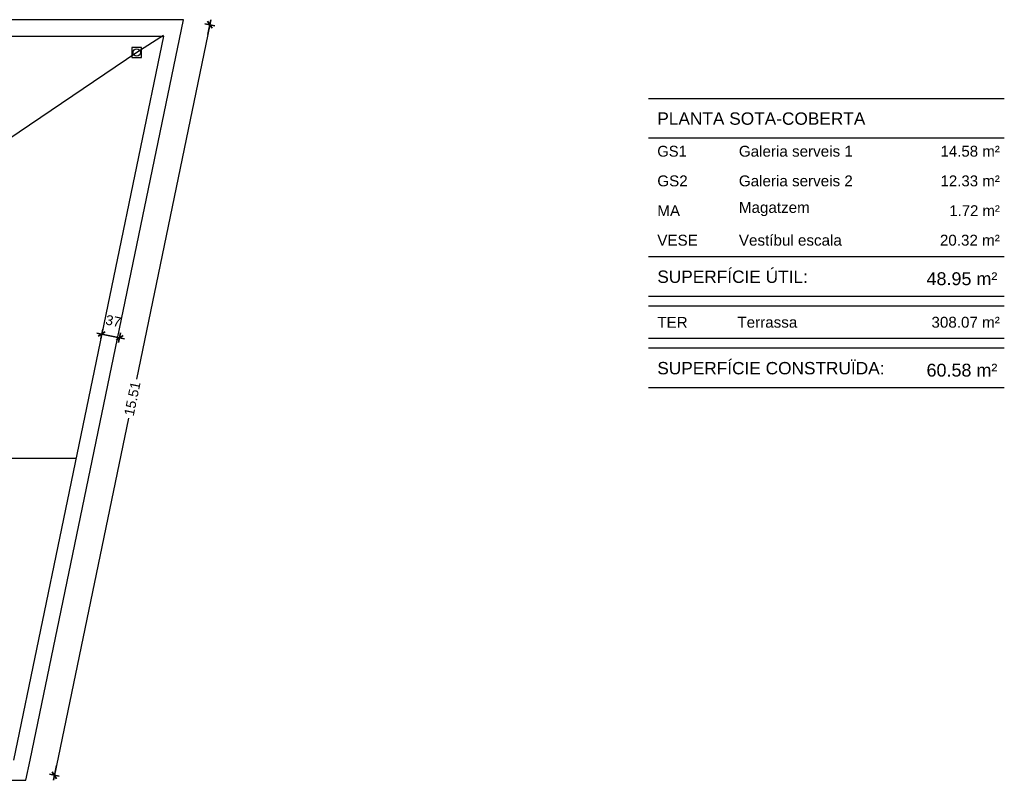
# Model space of a CAD drawing. Header units: metres. Extents: x -1 to 444, y -6 to 29.
# Tile 8 of 8: x 424 to 444, y 13 to 28. Entities that reach past the tile are written whole.
import ezdxf

# ---------------------------------------------------------------- set-up
doc = ezdxf.new("R2010")
doc.units = ezdxf.units.M
doc.header["$PDMODE"] = 65
doc.linetypes.add('CONTINUA', pattern=[0])
for name, color, linetype, lineweight in [('3D PSC MURS', 7, 'CONTINUA', 25), ('PSC COTES', 7, 'CONTINUA', 25), ('PSC ESCALA 2D', 7, 'CONTINUA', 25), ('PSC RESUM LOCALS', 7, 'CONTINUA', 25)]:
    doc.layers.add(name, color=color, linetype=linetype, lineweight=lineweight)
doc.styles.add('ARIAL', font='arial.ttf')
doc.dimstyles.new('DIMSTYLE_2', dxfattribs={"dimtxt": 0.2, "dimasz": 0.2, "dimexe": 0, "dimexo": 1e-06, "dimgap": 0.1, "dimtad": 0, "dimrnd": 0.01, "dimzin": 4, "dimdsep": 46, "dimtxsty": 'ARIAL', "dimblk1": 'ALL_ML_STRICH', "dimblk2": 'ALL_ML_STRICH', "dimsah": 1, "dimcen": 0, "dimse1": 1, "dimse2": 1, "dimclrd": 2, "dimclre": 2, "dimclrt": 2, "dimadec": 0, "dimazin": 0, "dimtfac": 1, "dimtdec": 0, "dimtix": 1, "dimtmove": 2, "dimatfit": 3, "dimfxl": 0, "dimtzin": 0, "dimlwd": 0, "dimlwe": 35, "dimarcsym": 0})
doc.dimstyles.new('DIMSTYLE_3', dxfattribs={"dimtxt": 0.2, "dimasz": 0.2, "dimexe": 0, "dimexo": 1e-06, "dimgap": 0.1, "dimtad": 2, "dimdec": 0, "dimlfac": 100, "dimrnd": 1, "dimzin": 4, "dimdsep": 46, "dimtxsty": 'ARIAL', "dimblk1": 'ALL_ML_STRICH', "dimblk2": 'ALL_ML_STRICH', "dimsah": 1, "dimcen": 0, "dimse1": 1, "dimse2": 1, "dimclrd": 2, "dimclre": 2, "dimclrt": 2, "dimadec": 0, "dimazin": 0, "dimtfac": 1, "dimtdec": 0, "dimtix": 1, "dimtmove": 2, "dimatfit": 3, "dimfxl": 0, "dimtvp": 1.2, "dimtzin": 0, "dimlwd": 0, "dimlwe": 35, "dimarcsym": 0})

# ---------------------------------------------------------------- blocks, each defined once
blk = doc.blocks.new('ALL_ML_STRICH')
at = {"color": 0, "linetype": 'ByBlock', "lineweight": -2}
for p, q in [((-1, 0), (0.5, 0)), ((-0.3, -0.3), (0.3, 0.3)), ((0, -0.5), (0, 0.5))]:
    blk.add_line(p, q, dxfattribs=at)
blk = doc.blocks.new('*D4')
at = {"layer": 'DEFPOINTS', "color": 2, "linetype": 'CONTINUA', "lineweight": 35, "transparency": 33554687}
for p in [(427.52, 28.229), (428.013, 28.127), (424.374, 13.044)]:
    blk.add_point(p, dxfattribs=at)
at = {"layer": 'PSC COTES', "color": 2, "linetype": 'CONTINUA', "lineweight": -2, "transparency": 33554687}
for p, q in [((428.013, 28.127), (426.526, 20.952)), ((426.364, 20.168), (424.866, 12.942))]:
    blk.add_line(p, q, dxfattribs=at)
at = {"layer": 'PSC COTES', "color": 2, "linetype": 'CONTINUA', "lineweight": 35, "transparency": 33554687, "xscale": 0.2, "yscale": 0.2, "zscale": 0.2}
for p, rotation in [((428.013, 28.127), 78.2934724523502), ((424.866, 12.942), 258.2934724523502)]:
    blk.add_blockref('ALL_ML_STRICH', p, dxfattribs=dict(at, rotation=rotation))
at = {"layer": 'PSC COTES', "color": 2, "linetype": 'CONTINUA', "lineweight": 35, "transparency": 33554687, "insert": (426.445, 20.56), "char_height": 0.2, "width": 1, "attachment_point": 5, "rotation": 78.2935, "style": 'ARIAL'}
blk.add_mtext('\\A1;{\\A1;{15.51\\H0.132000;\\S^ ;}}', dxfattribs=at)
blk = doc.blocks.new('*D5')
at = {"layer": 'DEFPOINTS', "color": 2, "linetype": 'CONTINUA', "lineweight": 35, "transparency": 33554687}
for p in [(425.803, 21.762), (425.825, 21.869), (426.18, 21.76)]:
    blk.add_point(p, dxfattribs=at)
at = {"layer": 'PSC COTES', "color": 2, "linetype": 'CONTINUA', "lineweight": -2, "transparency": 33554687}
blk.add_line((425.825, 21.869), (426.187, 21.794), dxfattribs=at)
at = {"layer": 'PSC COTES', "color": 2, "linetype": 'CONTINUA', "lineweight": 35, "transparency": 33554687, "xscale": 0.2, "yscale": 0.2, "zscale": 0.2}
for p, rotation in [((425.825, 21.869), 168.2934724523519), ((426.187, 21.794), 348.2934724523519)]:
    blk.add_blockref('ALL_ML_STRICH', p, dxfattribs=dict(at, rotation=rotation))
at = {"layer": 'PSC COTES', "color": 2, "linetype": 'CONTINUA', "lineweight": 35, "transparency": 33554687, "insert": (426.059, 22.131), "char_height": 0.2, "width": 0.4, "attachment_point": 5, "rotation": 348.2935, "style": 'ARIAL'}
blk.add_mtext('\\A1;{37}', dxfattribs=at)

msp = doc.modelspace()

# ---------------------------------------------------------------- linework, layer by layer
at = {"layer": '3D PSC MURS', "color": 7, "linetype": 'CONTINUA', "lineweight": 25, "transparency": 33554687}
for p, q in [((427.143, 28.228), (421.277, 28.228)), ((424.376, 13.249), (427.48, 28.228)), ((427.48, 28.228), (427.143, 28.228)), ((421.277, 27.898), (427.074, 27.898)), ((427.074, 27.898), (424.039, 13.249)), ((424.291, 12.839), (424.376, 13.249)), ((398.048, 12.839), (424.291, 12.839))]:
    msp.add_line(p, q, dxfattribs=at)
at = {"layer": 'PSC ESCALA 2D', "color": 7, "linetype": 'CONTINUA', "lineweight": 25, "transparency": 33554687}
for p, q in [((427.076, 27.906), (426.533, 27.566)), ((426.533, 27.566), (421.277, 24.01)), ((425.303, 19.35), (405.931, 19.35))]:
    msp.add_line(p, q, dxfattribs=at)
msp.add_lwpolyline([(426.433, 27.466), (426.633, 27.466), (426.633, 27.666), (426.433, 27.666), (426.433, 27.466)], close=True, dxfattribs=at)
msp.add_circle((426.533, 27.566), 0.075, dxfattribs=at)
at = {"layer": 'PSC RESUM LOCALS', "color": 7, "linetype": 'CONTINUA', "lineweight": 25, "transparency": 33554687}
for p, q in [((436.892, 26.637), (444.092, 26.637)), ((436.892, 25.837), (444.092, 25.837)), ((436.892, 23.437), (444.092, 23.437)), ((436.892, 22.637), (444.092, 22.637)), ((436.892, 22.437), (444.092, 22.437)), ((436.892, 21.787), (444.092, 21.787)), ((436.892, 21.587), (444.092, 21.587)), ((436.892, 20.787), (444.092, 20.787))]:
    msp.add_line(p, q, dxfattribs=at)

# ---------------------------------------------------------------- texts
at = {"layer": 'PSC RESUM LOCALS', "color": 7, "linetype": 'CONTINUA', "lineweight": 25, "transparency": 33554687, "style": 'ARIAL'}
for s, insert, char_height, width, attachment_point in [('\\W1.00;PLANTA SOTA-COBERTA', (437.069, 26.353), 0.25, 4.34172, 1), ('\\W0.99;   14.58 m²', (444.001, 25.454), 0.22, 1.57895, 9), ('\\W0.97;GS1', (437.069, 25.454), 0.22, 0.72269, 7), ('\\W1.00;Galeria serveis 1', (438.72, 25.454), 0.22, 2.42692, 7), ('\\W0.99;   12.33 m²', (444.001, 24.854), 0.22, 1.57895, 9), ('\\W1.00;GS2', (437.069, 24.854), 0.22, 0.72559, 7), ('\\W1.00;Galeria serveis 2', (438.72, 24.854), 0.22, 2.42772, 7), ('\\W0.98;    1.72 m²', (444.001, 24.254), 0.22, 1.49067, 9), ('\\W1.00;MA', (437.069, 24.254), 0.22, 0.57145, 7), ('\\W1.00;Magatzem', (438.72, 24.254), 0.22, 1.55122, 7), ('\\W1.00;Vestíbul escala', (438.72, 23.654), 0.22, 2.20399, 7), ('\\W1.00;   20.32 m²', (444.001, 23.654), 0.22, 1.58018, 9), ('\\W1.00;VESE', (437.069, 23.654), 0.22, 0.93107, 7), ('\\W1.00;SUPERFÍCIE ÚTIL:      ', (437.069, 23.153), 0.25, 3.74974, 1), ('\\W1.00;   48.95 m²', (443.951, 22.854), 0.26, 1.86749, 9), ('\\W1.00;TER', (437.069, 21.994), 0.22, 0.72565, 7), ('\\W1.00;Terrassa', (438.69, 21.994), 0.22, 1.32747, 7), ('\\W1.00;308.07 m²', (444.001, 21.994), 0.22, 1.49987, 9), ('\\W1.00;SUPERFÍCIE CONSTRUÏDA:  ', (437.069, 21.303), 0.25, 4.92509, 1), ('\\W1.00;  60.58 m²', (443.951, 21.004), 0.26, 1.76791, 9)]:
    msp.add_mtext(s, dxfattribs=dict(at, insert=insert, char_height=char_height, width=width, attachment_point=attachment_point))

# ---------------------------------------------------------------- dimensions: what is measured, and where the dimension line sits
at = {"layer": 'PSC COTES', "color": 2, "linetype": 'CONTINUA', "lineweight": 35, "transparency": 33554687}
for base, p1, p2, angle, dimstyle, picture, middle in [((424.866, 12.942), (427.52, 28.229), (424.374, 13.044), 258.2935, 'DIMSTYLE_2', '*D4', (426.445, 20.56)), ((426.187, 21.794), (425.803, 21.762), (426.18, 21.76), 348.2935, 'DIMSTYLE_3', '*D5', (426.059, 22.131))]:
    dim = msp.add_linear_dim(base=base, p1=p1, p2=p2, angle=angle, dimstyle=dimstyle, override={"dimpost": '<>', "dimclrd": 2, "dimclre": 2, "dimclrt": 2, "dimlwd": 0, "dimlwe": 35}, dxfattribs=at)
    dim.commit()
    dim.dimension.update_dxf_attribs({"geometry": picture, "text_midpoint": middle, "dimtype": 160})

doc.saveas('drawing.dxf')
